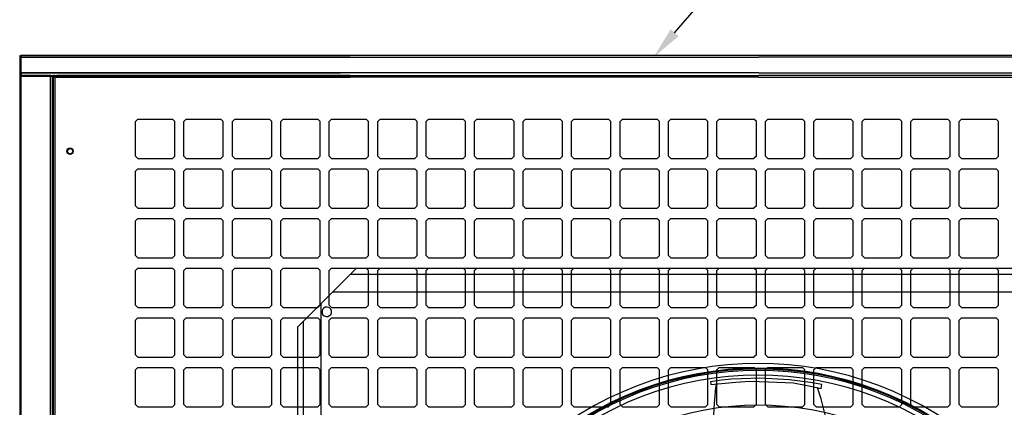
# Model space of a CAD drawing. Header units: millimetres. Extents: x -53211 to 165, y -26563 to 3137.
# Tile 9 of 15: x -29755 to -27306, y -14519 to -13556. Entities that reach past the tile are written whole.
import ezdxf
from ezdxf import colors
from ezdxf.entities.mleader import LeaderData, LeaderLine
from ezdxf.math import Vec2, Vec3

# ---------------------------------------------------------------- set-up
doc = ezdxf.new("R2010")
doc.units = ezdxf.units.MM
doc.header["$MEASUREMENT"] = 0
doc.styles.get("Standard").update_dxf_attribs({"font": 'ARIAL.TTF'})

msp = doc.modelspace()

# ---------------------------------------------------------------- linework, layer by layer
for p, q in [((-29755.1, -13646.5), (-29754.3, -13646.5)), ((-29755.1, -13646.5), (-29755.1, -13696.9)), ((-28932.9, -13648.8), (-29755.1, -13648.8)), ((-29755.1, -13648.8), (-27917.6, -13648.8)), ((-29754.3, -13646.5), (-29754.3, -13645.1)), ((-29754.3, -13645.1), (-29752.4, -13645.1)), ((-29752.4, -13644.1), (-26902.2, -13644.1)), ((-29752.4, -13644.1), (-29752.4, -13645.1)), ((-29752.4, -13644.1), (-29752.4, -16858.1)), ((-29752.4, -13648.2), (-29751.8, -13647.6)), ((-29751.8, -13648.2), (-29752.4, -13648.2)), ((-29752.4, -13648.8), (-28590.3, -13648.8)), ((-29750.1, -13644.1), (-29751.8, -13645.8)), ((-29751.8, -13645.8), (-29751.8, -13648.2)), ((-26082.8, -13648.8), (-27917.6, -13648.8)), ((-29755.1, -13688.3), (-28957.4, -13688.3)), ((-27917.6, -13688.3), (-29755.1, -13688.3)), ((-29755.1, -13691.4), (-29754.3, -13692.2)), ((-28590.3, -13688.3), (-29752.4, -13688.3)), ((-29752.4, -13691.3), (-29751.8, -13691.3)), ((-29751.8, -13691.3), (-29751.8, -13692.9)), ((-27917.6, -13688.3), (-26080.1, -13688.3)), ((-29754.3, -13695.3), (-29755.1, -13695.3)), ((-29755.1, -13696.9), (-29753.4, -13696.9)), ((-29755.1, -13696.9), (-29755.1, -16857.7)), ((-29754.3, -13692.2), (-29754.3, -13693)), ((-29754.3, -13693), (-29752.4, -13693)), ((-29750.4, -13694.5), (-29754.3, -13694.5)), ((-29754.3, -13694.5), (-29754.3, -13695.3)), ((-29752.7, -13695.9), (-29753.4, -13695.9)), ((-29753.4, -13695.9), (-29753.4, -13696.9)), ((-29752.7, -13695.9), (-29752, -13695.9)), ((-29752.4, -13693.7), (-29751.5, -13693.7)), ((-29752, -13695.9), (-29752, -13694.5)), ((-29752, -13695.9), (-29678.1, -13695.9)), ((-29751.8, -13692.9), (-29751, -13692.9)), ((-29751.5, -13693.7), (-29750.7, -13694.5)), ((-29751, -13692.9), (-29751, -13693.6)), ((-29751, -13693.6), (-29750.1, -13693.6)), ((-29677.4, -13694.5), (-29750.4, -13694.5)), ((-29750.1, -13693.6), (-29750.1, -13694.5)), ((-29678.4, -13695.9), (-29680.3, -13695.9)), ((-29677, -13695.9), (-29678.4, -13695.9)), ((-29678.1, -14031.8), (-29678.1, -13695.9)), ((-29678.1, -17870.3), (-29678.1, -13695.9)), ((-29677.4, -13694.5), (-29677.1, -13694.5)), ((-29677.4, -13694.5), (-29662.8, -13694.5)), ((-29677, -13695.9), (-29677, -13694.5)), ((-29677, -13695.9), (-29673.4, -13695.9)), ((-29673.4, -16858.7), (-29673.4, -13695.9)), ((-29671.3, -16858.7), (-29671.3, -13695.8)), ((-29671.3, -13695.9), (-29671, -13695.9)), ((-29671.3, -13695.9), (-29669.1, -13695.9)), ((-29671.3, -13696.5), (-29670, -13696.5)), ((-29670, -13695.9), (-29670, -13694.5)), ((-29670, -13696.5), (-29670, -13697.1)), ((-29670, -13697.1), (-29668.4, -13697.1)), ((-29669.7, -13694.5), (-28590.3, -13694.5)), ((-29669.7, -13694.5), (-27917.6, -13694.5)), ((-29669.1, -13695.9), (-29668.4, -13696.6)), ((-29668.4, -13695.8), (-29668.4, -13697.5)), ((-29668.4, -13697.1), (-29666.6, -13698.3)), ((-29668.4, -13697.5), (-29668.4, -13698.3)), ((-29668.4, -13698.3), (-29663.8, -13698.3)), ((-29666.6, -16856.1), (-29666.6, -13694.5)), ((-28590.3, -13698.3), (-29666.6, -13698.3)), ((-27917.6, -13698.3), (-29666.6, -13698.3)), ((-29663.8, -13698.3), (-28932.9, -13698.3)), ((-28932.9, -13694.5), (-29662.8, -13694.5)), ((-26165.5, -13694.5), (-27917.6, -13694.5)), ((-27917.6, -13698.3), (-26168.5, -13698.3)), ((-29461.3, -13803), (-29467.1, -13808.9)), ((-29467.1, -13895.1), (-29467.1, -13808.9)), ((-29461.3, -13803), (-29375, -13803)), ((-29369.1, -13808.9), (-29375, -13803)), ((-29369.1, -13895.1), (-29369.1, -13808.9)), ((-29340.7, -13803), (-29346.6, -13808.9)), ((-29346.6, -13895.1), (-29346.6, -13808.9)), ((-29340.7, -13803), (-29254.5, -13803)), ((-29248.6, -13808.9), (-29254.5, -13803)), ((-29248.6, -13895.1), (-29248.6, -13808.9)), ((-29220.2, -13803), (-29226.1, -13808.9)), ((-29226.1, -13895.1), (-29226.1, -13808.9)), ((-29220.2, -13803), (-29133.9, -13803)), ((-29128, -13808.9), (-29133.9, -13803)), ((-29128, -13895.1), (-29128, -13808.9)), ((-29099.6, -13803), (-29105.5, -13808.9)), ((-29105.5, -13895.1), (-29105.5, -13808.9)), ((-29099.6, -13803), (-29013.4, -13803)), ((-29007.5, -13808.9), (-29013.4, -13803)), ((-29007.5, -13895.1), (-29007.5, -13808.9)), ((-28979.1, -13803), (-28985, -13808.9)), ((-28985, -13895.1), (-28985, -13808.9)), ((-28979.1, -13803), (-28892.8, -13803)), ((-28887, -13808.9), (-28892.8, -13803)), ((-28887, -13895.1), (-28887, -13808.9)), ((-28858.6, -13803), (-28864.4, -13808.9)), ((-28864.4, -13895.1), (-28864.4, -13808.9)), ((-28858.6, -13803), (-28772.3, -13803)), ((-28766.4, -13808.9), (-28772.3, -13803)), ((-28766.4, -13895.1), (-28766.4, -13808.9)), ((-28738, -13803), (-28743.9, -13808.9)), ((-28743.9, -13895.1), (-28743.9, -13808.9)), ((-28738, -13803), (-28651.8, -13803)), ((-28645.9, -13808.9), (-28651.8, -13803)), ((-28645.9, -13895.1), (-28645.9, -13808.9)), ((-28617.5, -13803), (-28623.4, -13808.9)), ((-28623.4, -13895.1), (-28623.4, -13808.9)), ((-28617.5, -13803), (-28531.2, -13803)), ((-28525.3, -13808.9), (-28531.2, -13803)), ((-28525.3, -13895.1), (-28525.3, -13808.9)), ((-28496.9, -13803), (-28502.8, -13808.9)), ((-28502.8, -13895.1), (-28502.8, -13808.9)), ((-28496.9, -13803), (-28410.7, -13803)), ((-28404.8, -13808.9), (-28410.7, -13803)), ((-28404.8, -13895.1), (-28404.8, -13808.9)), ((-28376.4, -13803), (-28382.3, -13808.9)), ((-28382.3, -13895.1), (-28382.3, -13808.9)), ((-28376.4, -13803), (-28290.1, -13803)), ((-28284.3, -13808.9), (-28290.1, -13803)), ((-28284.3, -13895.1), (-28284.3, -13808.9)), ((-28255.9, -13803), (-28261.7, -13808.9)), ((-28261.7, -13895.1), (-28261.7, -13808.9)), ((-28255.9, -13803), (-28169.6, -13803)), ((-28163.7, -13808.9), (-28169.6, -13803)), ((-28163.7, -13895.1), (-28163.7, -13808.9)), ((-28135.3, -13803), (-28141.2, -13808.9)), ((-28141.2, -13895.1), (-28141.2, -13808.9)), ((-28135.3, -13803), (-28049.1, -13803)), ((-28043.2, -13808.9), (-28049.1, -13803)), ((-28043.2, -13895.1), (-28043.2, -13808.9)), ((-28014.8, -13803), (-28020.7, -13808.9)), ((-28020.7, -13895.1), (-28020.7, -13808.9)), ((-28014.8, -13803), (-27928.5, -13803)), ((-27922.6, -13808.9), (-27928.5, -13803)), ((-27922.6, -13895.1), (-27922.6, -13808.9)), ((-27894.2, -13803), (-27900.1, -13808.9)), ((-27900.1, -13895.1), (-27900.1, -13808.9)), ((-27894.2, -13803), (-27808, -13803)), ((-27802.1, -13808.9), (-27808, -13803)), ((-27802.1, -13895.1), (-27802.1, -13808.9)), ((-27773.7, -13803), (-27779.6, -13808.9)), ((-27779.6, -13895.1), (-27779.6, -13808.9)), ((-27773.7, -13803), (-27687.4, -13803)), ((-27681.6, -13808.9), (-27687.4, -13803)), ((-27681.6, -13895.1), (-27681.6, -13808.9)), ((-27653.2, -13803), (-27659, -13808.9)), ((-27659, -13895.1), (-27659, -13808.9)), ((-27653.2, -13803), (-27566.9, -13803)), ((-27561, -13808.9), (-27566.9, -13803)), ((-27561, -13895.1), (-27561, -13808.9)), ((-27532.6, -13803), (-27538.5, -13808.9)), ((-27538.5, -13895.1), (-27538.5, -13808.9)), ((-27532.6, -13803), (-27446.4, -13803)), ((-27440.5, -13808.9), (-27446.4, -13803)), ((-27440.5, -13895.1), (-27440.5, -13808.9)), ((-27412.1, -13803), (-27418, -13808.9)), ((-27418, -13895.1), (-27418, -13808.9)), ((-27412.1, -13803), (-27325.8, -13803)), ((-27319.9, -13808.9), (-27325.8, -13803)), ((-27319.9, -13895.1), (-27319.9, -13808.9)), ((-29461.3, -13901), (-29467.1, -13895.1)), ((-29461.3, -13901), (-29375, -13901)), ((-29369.1, -13895.1), (-29375, -13901)), ((-29340.7, -13901), (-29346.6, -13895.1)), ((-29340.7, -13901), (-29254.5, -13901)), ((-29248.6, -13895.1), (-29254.5, -13901)), ((-29220.2, -13901), (-29226.1, -13895.1)), ((-29220.2, -13901), (-29133.9, -13901)), ((-29128, -13895.1), (-29133.9, -13901)), ((-29099.6, -13901), (-29105.5, -13895.1)), ((-29099.6, -13901), (-29013.4, -13901)), ((-29007.5, -13895.1), (-29013.4, -13901)), ((-28979.1, -13901), (-28985, -13895.1)), ((-28979.1, -13901), (-28892.8, -13901)), ((-28887, -13895.1), (-28892.8, -13901)), ((-28858.6, -13901), (-28864.4, -13895.1)), ((-28858.6, -13901), (-28772.3, -13901)), ((-28766.4, -13895.1), (-28772.3, -13901)), ((-28738, -13901), (-28743.9, -13895.1)), ((-28738, -13901), (-28651.8, -13901)), ((-28645.9, -13895.1), (-28651.8, -13901)), ((-28617.5, -13901), (-28623.4, -13895.1)), ((-28617.5, -13901), (-28531.2, -13901)), ((-28525.3, -13895.1), (-28531.2, -13901)), ((-28496.9, -13901), (-28502.8, -13895.1)), ((-28496.9, -13901), (-28410.7, -13901)), ((-28404.8, -13895.1), (-28410.7, -13901)), ((-28376.4, -13901), (-28382.3, -13895.1)), ((-28376.4, -13901), (-28290.1, -13901)), ((-28284.3, -13895.1), (-28290.1, -13901)), ((-28255.9, -13901), (-28261.7, -13895.1)), ((-28255.9, -13901), (-28169.6, -13901)), ((-28163.7, -13895.1), (-28169.6, -13901)), ((-28135.3, -13901), (-28141.2, -13895.1)), ((-28135.3, -13901), (-28049.1, -13901)), ((-28043.2, -13895.1), (-28049.1, -13901)), ((-28014.8, -13901), (-28020.7, -13895.1)), ((-28014.8, -13901), (-27928.5, -13901)), ((-27922.6, -13895.1), (-27928.5, -13901)), ((-27894.2, -13901), (-27900.1, -13895.1)), ((-27894.2, -13901), (-27808, -13901)), ((-27802.1, -13895.1), (-27808, -13901)), ((-27773.7, -13901), (-27779.6, -13895.1)), ((-27773.7, -13901), (-27687.4, -13901)), ((-27681.6, -13895.1), (-27687.4, -13901)), ((-27653.2, -13901), (-27659, -13895.1)), ((-27653.2, -13901), (-27566.9, -13901)), ((-27561, -13895.1), (-27566.9, -13901)), ((-27532.6, -13901), (-27538.5, -13895.1)), ((-27532.6, -13901), (-27446.4, -13901)), ((-27440.5, -13895.1), (-27446.4, -13901)), ((-27412.1, -13901), (-27418, -13895.1)), ((-27412.1, -13901), (-27325.8, -13901)), ((-27319.9, -13895.1), (-27325.8, -13901)), ((-29461.3, -13926.5), (-29467.1, -13932.4)), ((-29467.1, -14018.6), (-29467.1, -13932.4)), ((-29461.3, -13926.5), (-29375, -13926.5)), ((-29369.1, -13932.4), (-29375, -13926.5)), ((-29369.1, -14018.6), (-29369.1, -13932.4)), ((-29340.7, -13926.5), (-29346.6, -13932.4)), ((-29346.6, -14018.6), (-29346.6, -13932.4)), ((-29340.7, -13926.5), (-29254.5, -13926.5)), ((-29248.6, -13932.4), (-29254.5, -13926.5)), ((-29248.6, -14018.6), (-29248.6, -13932.4)), ((-29220.2, -13926.5), (-29226.1, -13932.4)), ((-29226.1, -14018.6), (-29226.1, -13932.4)), ((-29220.2, -13926.5), (-29133.9, -13926.5)), ((-29128, -13932.4), (-29133.9, -13926.5)), ((-29128, -14018.6), (-29128, -13932.4)), ((-29099.6, -13926.5), (-29105.5, -13932.4)), ((-29105.5, -14018.6), (-29105.5, -13932.4)), ((-29099.6, -13926.5), (-29013.4, -13926.5)), ((-29007.5, -13932.4), (-29013.4, -13926.5)), ((-29007.5, -14018.6), (-29007.5, -13932.4)), ((-28979.1, -13926.5), (-28985, -13932.4)), ((-28985, -14018.6), (-28985, -13932.4)), ((-28979.1, -13926.5), (-28892.8, -13926.5)), ((-28887, -13932.4), (-28892.8, -13926.5)), ((-28887, -14018.6), (-28887, -13932.4)), ((-28858.6, -13926.5), (-28864.4, -13932.4)), ((-28864.4, -14018.6), (-28864.4, -13932.4)), ((-28858.6, -13926.5), (-28772.3, -13926.5)), ((-28766.4, -13932.4), (-28772.3, -13926.5)), ((-28766.4, -14018.6), (-28766.4, -13932.4)), ((-28738, -13926.5), (-28743.9, -13932.4)), ((-28743.9, -14018.6), (-28743.9, -13932.4)), ((-28738, -13926.5), (-28651.8, -13926.5)), ((-28645.9, -13932.4), (-28651.8, -13926.5)), ((-28645.9, -14018.6), (-28645.9, -13932.4)), ((-28617.5, -13926.5), (-28623.4, -13932.4)), ((-28623.4, -14018.6), (-28623.4, -13932.4)), ((-28617.5, -13926.5), (-28531.2, -13926.5)), ((-28525.3, -13932.4), (-28531.2, -13926.5)), ((-28525.3, -14018.6), (-28525.3, -13932.4)), ((-28496.9, -13926.5), (-28502.8, -13932.4)), ((-28502.8, -14018.6), (-28502.8, -13932.4)), ((-28496.9, -13926.5), (-28410.7, -13926.5)), ((-28404.8, -13932.4), (-28410.7, -13926.5)), ((-28404.8, -14018.6), (-28404.8, -13932.4)), ((-28376.4, -13926.5), (-28382.3, -13932.4)), ((-28382.3, -14018.6), (-28382.3, -13932.4)), ((-28376.4, -13926.5), (-28290.1, -13926.5)), ((-28284.3, -13932.4), (-28290.1, -13926.5)), ((-28284.3, -14018.6), (-28284.3, -13932.4)), ((-28255.9, -13926.5), (-28261.7, -13932.4)), ((-28261.7, -14018.6), (-28261.7, -13932.4)), ((-28255.9, -13926.5), (-28169.6, -13926.5)), ((-28163.7, -13932.4), (-28169.6, -13926.5)), ((-28163.7, -14018.6), (-28163.7, -13932.4)), ((-28135.3, -13926.5), (-28141.2, -13932.4)), ((-28141.2, -14018.6), (-28141.2, -13932.4)), ((-28135.3, -13926.5), (-28049.1, -13926.5)), ((-28043.2, -13932.4), (-28049.1, -13926.5)), ((-28043.2, -14018.6), (-28043.2, -13932.4)), ((-28014.8, -13926.5), (-28020.7, -13932.4)), ((-28020.7, -14018.6), (-28020.7, -13932.4)), ((-28014.8, -13926.5), (-27928.5, -13926.5)), ((-27922.6, -13932.4), (-27928.5, -13926.5)), ((-27922.6, -14018.6), (-27922.6, -13932.4)), ((-27894.2, -13926.5), (-27900.1, -13932.4)), ((-27900.1, -14018.6), (-27900.1, -13932.4)), ((-27894.2, -13926.5), (-27808, -13926.5)), ((-27802.1, -13932.4), (-27808, -13926.5)), ((-27802.1, -14018.6), (-27802.1, -13932.4)), ((-27773.7, -13926.5), (-27779.6, -13932.4)), ((-27779.6, -14018.6), (-27779.6, -13932.4)), ((-27773.7, -13926.5), (-27687.4, -13926.5)), ((-27681.6, -13932.4), (-27687.4, -13926.5)), ((-27681.6, -14018.6), (-27681.6, -13932.4)), ((-27653.2, -13926.5), (-27659, -13932.4)), ((-27659, -14018.6), (-27659, -13932.4)), ((-27653.2, -13926.5), (-27566.9, -13926.5)), ((-27561, -13932.4), (-27566.9, -13926.5)), ((-27561, -14018.6), (-27561, -13932.4)), ((-27532.6, -13926.5), (-27538.5, -13932.4)), ((-27538.5, -14018.6), (-27538.5, -13932.4)), ((-27532.6, -13926.5), (-27446.4, -13926.5)), ((-27440.5, -13932.4), (-27446.4, -13926.5)), ((-27440.5, -14018.6), (-27440.5, -13932.4)), ((-27412.1, -13926.5), (-27418, -13932.4)), ((-27418, -14018.6), (-27418, -13932.4)), ((-27412.1, -13926.5), (-27325.8, -13926.5)), ((-27319.9, -13932.4), (-27325.8, -13926.5)), ((-27319.9, -14018.6), (-27319.9, -13932.4)), ((-29461.3, -14024.5), (-29467.1, -14018.6)), ((-29461.3, -14024.5), (-29375, -14024.5)), ((-29369.1, -14018.6), (-29375, -14024.5)), ((-29340.7, -14024.5), (-29346.6, -14018.6)), ((-29340.7, -14024.5), (-29254.5, -14024.5)), ((-29248.6, -14018.6), (-29254.5, -14024.5)), ((-29220.2, -14024.5), (-29226.1, -14018.6)), ((-29220.2, -14024.5), (-29133.9, -14024.5)), ((-29128, -14018.6), (-29133.9, -14024.5)), ((-29099.6, -14024.5), (-29105.5, -14018.6)), ((-29099.6, -14024.5), (-29013.4, -14024.5)), ((-29007.5, -14018.6), (-29013.4, -14024.5)), ((-28979.1, -14024.5), (-28985, -14018.6)), ((-28979.1, -14024.5), (-28892.8, -14024.5)), ((-28887, -14018.6), (-28892.8, -14024.5)), ((-28858.6, -14024.5), (-28864.4, -14018.6)), ((-28858.6, -14024.5), (-28772.3, -14024.5)), ((-28766.4, -14018.6), (-28772.3, -14024.5)), ((-28738, -14024.5), (-28743.9, -14018.6)), ((-28738, -14024.5), (-28651.8, -14024.5)), ((-28645.9, -14018.6), (-28651.8, -14024.5)), ((-28617.5, -14024.5), (-28623.4, -14018.6)), ((-28617.5, -14024.5), (-28531.2, -14024.5)), ((-28525.3, -14018.6), (-28531.2, -14024.5)), ((-28496.9, -14024.5), (-28502.8, -14018.6)), ((-28496.9, -14024.5), (-28410.7, -14024.5)), ((-28404.8, -14018.6), (-28410.7, -14024.5)), ((-28376.4, -14024.5), (-28382.3, -14018.6)), ((-28376.4, -14024.5), (-28290.1, -14024.5)), ((-28284.3, -14018.6), (-28290.1, -14024.5)), ((-28255.9, -14024.5), (-28261.7, -14018.6)), ((-28255.9, -14024.5), (-28169.6, -14024.5)), ((-28163.7, -14018.6), (-28169.6, -14024.5)), ((-28135.3, -14024.5), (-28141.2, -14018.6)), ((-28135.3, -14024.5), (-28049.1, -14024.5)), ((-28043.2, -14018.6), (-28049.1, -14024.5)), ((-28014.8, -14024.5), (-28020.7, -14018.6)), ((-28014.8, -14024.5), (-27928.5, -14024.5)), ((-27922.6, -14018.6), (-27928.5, -14024.5)), ((-27894.2, -14024.5), (-27900.1, -14018.6)), ((-27894.2, -14024.5), (-27808, -14024.5)), ((-27802.1, -14018.6), (-27808, -14024.5)), ((-27773.7, -14024.5), (-27779.6, -14018.6)), ((-27773.7, -14024.5), (-27687.4, -14024.5)), ((-27681.6, -14018.6), (-27687.4, -14024.5)), ((-27653.2, -14024.5), (-27659, -14018.6)), ((-27653.2, -14024.5), (-27566.9, -14024.5)), ((-27561, -14018.6), (-27566.9, -14024.5)), ((-27532.6, -14024.5), (-27538.5, -14018.6)), ((-27532.6, -14024.5), (-27446.4, -14024.5)), ((-27440.5, -14018.6), (-27446.4, -14024.5)), ((-27412.1, -14024.5), (-27418, -14018.6)), ((-27412.1, -14024.5), (-27325.8, -14024.5)), ((-27319.9, -14018.6), (-27325.8, -14024.5)), ((-29461.3, -14050), (-29467.1, -14055.8)), ((-29467.1, -14142.1), (-29467.1, -14055.8)), ((-29461.3, -14050), (-29375, -14050)), ((-29369.1, -14055.8), (-29375, -14050)), ((-29369.1, -14142.1), (-29369.1, -14055.8)), ((-29340.7, -14050), (-29346.6, -14055.8)), ((-29346.6, -14142.1), (-29346.6, -14055.8)), ((-29340.7, -14050), (-29254.5, -14050)), ((-29248.6, -14055.8), (-29254.5, -14050)), ((-29248.6, -14142.1), (-29248.6, -14055.8)), ((-29220.2, -14050), (-29226.1, -14055.8)), ((-29226.1, -14142.1), (-29226.1, -14055.8)), ((-29220.2, -14050), (-29133.9, -14050)), ((-29128, -14055.8), (-29133.9, -14050)), ((-29128, -14142.1), (-29128, -14055.8)), ((-29099.6, -14050), (-29105.5, -14055.8)), ((-29105.5, -14142.1), (-29105.5, -14055.8)), ((-29099.6, -14050), (-29013.4, -14050)), ((-29007.5, -14055.8), (-29013.4, -14050)), ((-29007.5, -14142.1), (-29007.5, -14055.8)), ((-28979.1, -14050), (-28985, -14055.8)), ((-28985, -14142.1), (-28985, -14055.8)), ((-28979.1, -14050), (-28892.8, -14050)), ((-28887, -14055.8), (-28892.8, -14050)), ((-28887, -14142.1), (-28887, -14055.8)), ((-28858.6, -14050), (-28864.4, -14055.8)), ((-28864.4, -14142.1), (-28864.4, -14055.8)), ((-28858.6, -14050), (-28772.3, -14050)), ((-28766.4, -14055.8), (-28772.3, -14050)), ((-28766.4, -14142.1), (-28766.4, -14055.8)), ((-28738, -14050), (-28743.9, -14055.8)), ((-28743.9, -14142.1), (-28743.9, -14055.8)), ((-28738, -14050), (-28651.8, -14050)), ((-28645.9, -14055.8), (-28651.8, -14050)), ((-28645.9, -14142.1), (-28645.9, -14055.8)), ((-28617.5, -14050), (-28623.4, -14055.8)), ((-28623.4, -14142.1), (-28623.4, -14055.8)), ((-28617.5, -14050), (-28531.2, -14050)), ((-28525.3, -14055.8), (-28531.2, -14050)), ((-28525.3, -14142.1), (-28525.3, -14055.8)), ((-28496.9, -14050), (-28502.8, -14055.8)), ((-28502.8, -14142.1), (-28502.8, -14055.8)), ((-28496.9, -14050), (-28410.7, -14050)), ((-28404.8, -14055.8), (-28410.7, -14050)), ((-28404.8, -14142.1), (-28404.8, -14055.8)), ((-28376.4, -14050), (-28382.3, -14055.8)), ((-28382.3, -14142.1), (-28382.3, -14055.8)), ((-28376.4, -14050), (-28290.1, -14050)), ((-28284.3, -14055.8), (-28290.1, -14050)), ((-28284.3, -14142.1), (-28284.3, -14055.8)), ((-28255.9, -14050), (-28261.7, -14055.8)), ((-28261.7, -14142.1), (-28261.7, -14055.8)), ((-28255.9, -14050), (-28169.6, -14050)), ((-28163.7, -14055.8), (-28169.6, -14050)), ((-28163.7, -14142.1), (-28163.7, -14055.8)), ((-28135.3, -14050), (-28141.2, -14055.8)), ((-28141.2, -14142.1), (-28141.2, -14055.8)), ((-28135.3, -14050), (-28049.1, -14050)), ((-28043.2, -14055.8), (-28049.1, -14050)), ((-28043.2, -14142.1), (-28043.2, -14055.8)), ((-28014.8, -14050), (-28020.7, -14055.8)), ((-28020.7, -14142.1), (-28020.7, -14055.8)), ((-28014.8, -14050), (-27928.5, -14050)), ((-27922.6, -14055.8), (-27928.5, -14050)), ((-27922.6, -14142.1), (-27922.6, -14055.8)), ((-27894.2, -14050), (-27900.1, -14055.8)), ((-27900.1, -14142.1), (-27900.1, -14055.8)), ((-27894.2, -14050), (-27808, -14050)), ((-27802.1, -14055.8), (-27808, -14050)), ((-27802.1, -14142.1), (-27802.1, -14055.8)), ((-27773.7, -14050), (-27779.6, -14055.8)), ((-27779.6, -14142.1), (-27779.6, -14055.8)), ((-27773.7, -14050), (-27687.4, -14050)), ((-27681.6, -14055.8), (-27687.4, -14050)), ((-27681.6, -14142.1), (-27681.6, -14055.8)), ((-27653.2, -14050), (-27659, -14055.8)), ((-27659, -14142.1), (-27659, -14055.8)), ((-27653.2, -14050), (-27566.9, -14050)), ((-27561, -14055.8), (-27566.9, -14050)), ((-27561, -14142.1), (-27561, -14055.8)), ((-27532.6, -14050), (-27538.5, -14055.8)), ((-27538.5, -14142.1), (-27538.5, -14055.8)), ((-27532.6, -14050), (-27446.4, -14050)), ((-27440.5, -14055.8), (-27446.4, -14050)), ((-27440.5, -14142.1), (-27440.5, -14055.8)), ((-27412.1, -14050), (-27418, -14055.8)), ((-27418, -14142.1), (-27418, -14055.8)), ((-27412.1, -14050), (-27325.8, -14050)), ((-27319.9, -14055.8), (-27325.8, -14050)), ((-27319.9, -14142.1), (-27319.9, -14055.8)), ((-29461.3, -14148), (-29467.1, -14142.1)), ((-29461.3, -14148), (-29375, -14148)), ((-29369.1, -14142.1), (-29375, -14148)), ((-29340.7, -14148), (-29346.6, -14142.1)), ((-29340.7, -14148), (-29254.5, -14148)), ((-29248.6, -14142.1), (-29254.5, -14148)), ((-29220.2, -14148), (-29226.1, -14142.1)), ((-29220.2, -14148), (-29133.9, -14148)), ((-29128, -14142.1), (-29133.9, -14148)), ((-29099.6, -14148), (-29105.5, -14142.1)), ((-29099.6, -14148), (-29013.4, -14148)), ((-29007.5, -14142.1), (-29013.4, -14148)), ((-28979.1, -14148), (-28985, -14142.1)), ((-28979.1, -14148), (-28892.8, -14148)), ((-28887, -14142.1), (-28892.8, -14148)), ((-28858.6, -14148), (-28864.4, -14142.1)), ((-28858.6, -14148), (-28772.3, -14148)), ((-28766.4, -14142.1), (-28772.3, -14148)), ((-28738, -14148), (-28743.9, -14142.1)), ((-28738, -14148), (-28651.8, -14148)), ((-28645.9, -14142.1), (-28651.8, -14148)), ((-28617.5, -14148), (-28623.4, -14142.1)), ((-28617.5, -14148), (-28531.2, -14148)), ((-28525.3, -14142.1), (-28531.2, -14148)), ((-28496.9, -14148), (-28502.8, -14142.1)), ((-28496.9, -14148), (-28410.7, -14148)), ((-28404.8, -14142.1), (-28410.7, -14148)), ((-28376.4, -14148), (-28382.3, -14142.1)), ((-28376.4, -14148), (-28290.1, -14148)), ((-28284.3, -14142.1), (-28290.1, -14148)), ((-28255.9, -14148), (-28261.7, -14142.1)), ((-28255.9, -14148), (-28169.6, -14148)), ((-28163.7, -14142.1), (-28169.6, -14148)), ((-28135.3, -14148), (-28141.2, -14142.1)), ((-28135.3, -14148), (-28049.1, -14148)), ((-28043.2, -14142.1), (-28049.1, -14148)), ((-28014.8, -14148), (-28020.7, -14142.1)), ((-28014.8, -14148), (-27928.5, -14148)), ((-27922.6, -14142.1), (-27928.5, -14148)), ((-27894.2, -14148), (-27900.1, -14142.1)), ((-27894.2, -14148), (-27808, -14148)), ((-27802.1, -14142.1), (-27808, -14148)), ((-27773.7, -14148), (-27779.6, -14142.1)), ((-27773.7, -14148), (-27687.4, -14148)), ((-27681.6, -14142.1), (-27687.4, -14148)), ((-27653.2, -14148), (-27659, -14142.1)), ((-27653.2, -14148), (-27566.9, -14148)), ((-27561, -14142.1), (-27566.9, -14148)), ((-27532.6, -14148), (-27538.5, -14142.1)), ((-27532.6, -14148), (-27446.4, -14148)), ((-27440.5, -14142.1), (-27446.4, -14148)), ((-27412.1, -14148), (-27418, -14142.1)), ((-27412.1, -14148), (-27325.8, -14148)), ((-27319.9, -14142.1), (-27325.8, -14148)), ((-29461.3, -14173.4), (-29467.1, -14179.3)), ((-29467.1, -14265.6), (-29467.1, -14179.3)), ((-29461.3, -14173.4), (-29375, -14173.4)), ((-29369.1, -14179.3), (-29375, -14173.4)), ((-29369.1, -14265.6), (-29369.1, -14179.3)), ((-29340.7, -14173.4), (-29346.6, -14179.3)), ((-29346.6, -14265.6), (-29346.6, -14179.3)), ((-29340.7, -14173.4), (-29254.5, -14173.4)), ((-29248.6, -14179.3), (-29254.5, -14173.4)), ((-29248.6, -14265.6), (-29248.6, -14179.3)), ((-29220.2, -14173.4), (-29226.1, -14179.3)), ((-29226.1, -14265.6), (-29226.1, -14179.3)), ((-29220.2, -14173.4), (-29133.9, -14173.4)), ((-29128, -14179.3), (-29133.9, -14173.4)), ((-29128, -14265.6), (-29128, -14179.3)), ((-29099.6, -14173.4), (-29105.5, -14179.3)), ((-29105.5, -14265.6), (-29105.5, -14179.3)), ((-29099.6, -14173.4), (-29013.4, -14173.4)), ((-28917.4, -14173.4), (-29064.4, -14320.4)), ((-29007.5, -14179.3), (-29013.4, -14173.4)), ((-29007.5, -14265.6), (-29007.5, -14179.3)), ((-28979.1, -14173.4), (-28985, -14179.3)), ((-28985, -14265.6), (-28985, -14179.3)), ((-28979.1, -14173.4), (-28892.8, -14173.4)), ((-28917.4, -14173.4), (-26909.9, -14173.4)), ((-28887, -14179.3), (-28892.8, -14173.4)), ((-28887, -14265.6), (-28887, -14179.3)), ((-28858.6, -14173.4), (-28864.4, -14179.3)), ((-28864.4, -14265.6), (-28864.4, -14179.3)), ((-28858.6, -14173.4), (-28772.3, -14173.4)), ((-28766.4, -14179.3), (-28772.3, -14173.4)), ((-28766.4, -14265.6), (-28766.4, -14179.3)), ((-28738, -14173.4), (-28743.9, -14179.3)), ((-28743.9, -14265.6), (-28743.9, -14179.3)), ((-28738, -14173.4), (-28651.8, -14173.4)), ((-28645.9, -14179.3), (-28651.8, -14173.4)), ((-28645.9, -14265.6), (-28645.9, -14179.3)), ((-28617.5, -14173.4), (-28623.4, -14179.3)), ((-28623.4, -14265.6), (-28623.4, -14179.3)), ((-28617.5, -14173.4), (-28531.2, -14173.4)), ((-28525.3, -14179.3), (-28531.2, -14173.4)), ((-28525.3, -14265.6), (-28525.3, -14179.3)), ((-28496.9, -14173.4), (-28502.8, -14179.3)), ((-28502.8, -14265.6), (-28502.8, -14179.3)), ((-28496.9, -14173.4), (-28410.7, -14173.4)), ((-28404.8, -14179.3), (-28410.7, -14173.4)), ((-28404.8, -14265.6), (-28404.8, -14179.3)), ((-28376.4, -14173.4), (-28382.3, -14179.3)), ((-28382.3, -14265.6), (-28382.3, -14179.3)), ((-28376.4, -14173.4), (-28290.1, -14173.4)), ((-28284.3, -14179.3), (-28290.1, -14173.4)), ((-28284.3, -14265.6), (-28284.3, -14179.3)), ((-28255.9, -14173.4), (-28261.7, -14179.3)), ((-28261.7, -14265.6), (-28261.7, -14179.3)), ((-28255.9, -14173.4), (-28169.6, -14173.4)), ((-28163.7, -14179.3), (-28169.6, -14173.4)), ((-28163.7, -14265.6), (-28163.7, -14179.3)), ((-28135.3, -14173.4), (-28141.2, -14179.3)), ((-28141.2, -14265.6), (-28141.2, -14179.3)), ((-28135.3, -14173.4), (-28049.1, -14173.4)), ((-28043.2, -14179.3), (-28049.1, -14173.4)), ((-28043.2, -14265.6), (-28043.2, -14179.3)), ((-28014.8, -14173.4), (-28020.7, -14179.3)), ((-28020.7, -14265.6), (-28020.7, -14179.3)), ((-28014.8, -14173.4), (-27928.5, -14173.4)), ((-27922.6, -14179.3), (-27928.5, -14173.4)), ((-27922.6, -14265.6), (-27922.6, -14179.3)), ((-27894.2, -14173.4), (-27900.1, -14179.3)), ((-27900.1, -14265.6), (-27900.1, -14179.3)), ((-27894.2, -14173.4), (-27808, -14173.4)), ((-27802.1, -14179.3), (-27808, -14173.4)), ((-27802.1, -14265.6), (-27802.1, -14179.3)), ((-27773.7, -14173.4), (-27779.6, -14179.3)), ((-27779.6, -14265.6), (-27779.6, -14179.3)), ((-27773.7, -14173.4), (-27687.4, -14173.4)), ((-27681.6, -14179.3), (-27687.4, -14173.4)), ((-27681.6, -14265.6), (-27681.6, -14179.3)), ((-27653.2, -14173.4), (-27659, -14179.3)), ((-27659, -14265.6), (-27659, -14179.3)), ((-27653.2, -14173.4), (-27566.9, -14173.4)), ((-27561, -14179.3), (-27566.9, -14173.4)), ((-27561, -14265.6), (-27561, -14179.3)), ((-27532.6, -14173.4), (-27538.5, -14179.3)), ((-27538.5, -14265.6), (-27538.5, -14179.3)), ((-27532.6, -14173.4), (-27446.4, -14173.4)), ((-27440.5, -14179.3), (-27446.4, -14173.4)), ((-27440.5, -14265.6), (-27440.5, -14179.3)), ((-27412.1, -14173.4), (-27418, -14179.3)), ((-27418, -14265.6), (-27418, -14179.3)), ((-27412.1, -14173.4), (-27325.8, -14173.4)), ((-27319.9, -14179.3), (-27325.8, -14173.4)), ((-27319.9, -14265.6), (-27319.9, -14179.3)), ((-28932.1, -14188.1), (-26895.2, -14188.1)), ((-28976.2, -14232.2), (-26851.1, -14232.2)), ((-29461.3, -14271.4), (-29467.1, -14265.6)), ((-29461.3, -14271.4), (-29375, -14271.4)), ((-29369.1, -14265.6), (-29375, -14271.4)), ((-29340.7, -14271.4), (-29346.6, -14265.6)), ((-29340.7, -14271.4), (-29254.5, -14271.4)), ((-29248.6, -14265.6), (-29254.5, -14271.4)), ((-29220.2, -14271.4), (-29226.1, -14265.6)), ((-29220.2, -14271.4), (-29133.9, -14271.4)), ((-29128, -14265.6), (-29133.9, -14271.4)), ((-29099.6, -14271.4), (-29105.5, -14265.6)), ((-29099.6, -14271.4), (-29013.4, -14271.4)), ((-29007.5, -14265.6), (-29013.4, -14271.4)), ((-29005.6, -14261.6), (-29005.6, -16282.4)), ((-28979.1, -14271.4), (-28985, -14265.6)), ((-28979.1, -14271.4), (-28892.8, -14271.4)), ((-28887, -14265.6), (-28892.8, -14271.4)), ((-28858.6, -14271.4), (-28864.4, -14265.6)), ((-28858.6, -14271.4), (-28772.3, -14271.4)), ((-28766.4, -14265.6), (-28772.3, -14271.4)), ((-28738, -14271.4), (-28743.9, -14265.6)), ((-28738, -14271.4), (-28651.8, -14271.4)), ((-28645.9, -14265.6), (-28651.8, -14271.4)), ((-28617.5, -14271.4), (-28623.4, -14265.6)), ((-28617.5, -14271.4), (-28531.2, -14271.4)), ((-28525.3, -14265.6), (-28531.2, -14271.4)), ((-28496.9, -14271.4), (-28502.8, -14265.6)), ((-28496.9, -14271.4), (-28410.7, -14271.4)), ((-28404.8, -14265.6), (-28410.7, -14271.4)), ((-28376.4, -14271.4), (-28382.3, -14265.6)), ((-28376.4, -14271.4), (-28290.1, -14271.4)), ((-28284.3, -14265.6), (-28290.1, -14271.4)), ((-28255.9, -14271.4), (-28261.7, -14265.6)), ((-28255.9, -14271.4), (-28169.6, -14271.4)), ((-28163.7, -14265.6), (-28169.6, -14271.4)), ((-28135.3, -14271.4), (-28141.2, -14265.6)), ((-28135.3, -14271.4), (-28049.1, -14271.4)), ((-28043.2, -14265.6), (-28049.1, -14271.4)), ((-28014.8, -14271.4), (-28020.7, -14265.6)), ((-28014.8, -14271.4), (-27928.5, -14271.4)), ((-27922.6, -14265.6), (-27928.5, -14271.4)), ((-27894.2, -14271.4), (-27900.1, -14265.6)), ((-27894.2, -14271.4), (-27808, -14271.4)), ((-27802.1, -14265.6), (-27808, -14271.4)), ((-27773.7, -14271.4), (-27779.6, -14265.6)), ((-27773.7, -14271.4), (-27687.4, -14271.4)), ((-27681.6, -14265.6), (-27687.4, -14271.4)), ((-27653.2, -14271.4), (-27659, -14265.6)), ((-27653.2, -14271.4), (-27566.9, -14271.4)), ((-27561, -14265.6), (-27566.9, -14271.4)), ((-27532.6, -14271.4), (-27538.5, -14265.6)), ((-27532.6, -14271.4), (-27446.4, -14271.4)), ((-27440.5, -14265.6), (-27446.4, -14271.4)), ((-27412.1, -14271.4), (-27418, -14265.6)), ((-27412.1, -14271.4), (-27325.8, -14271.4)), ((-27319.9, -14265.6), (-27325.8, -14271.4)), ((-29461.3, -14296.9), (-29467.1, -14302.8)), ((-29467.1, -14389), (-29467.1, -14302.8)), ((-29461.3, -14296.9), (-29375, -14296.9)), ((-29369.1, -14302.8), (-29375, -14296.9)), ((-29369.1, -14389), (-29369.1, -14302.8)), ((-29340.7, -14296.9), (-29346.6, -14302.8)), ((-29346.6, -14389), (-29346.6, -14302.8)), ((-29340.7, -14296.9), (-29254.5, -14296.9)), ((-29248.6, -14302.8), (-29254.5, -14296.9)), ((-29248.6, -14389), (-29248.6, -14302.8)), ((-29220.2, -14296.9), (-29226.1, -14302.8)), ((-29226.1, -14389), (-29226.1, -14302.8)), ((-29220.2, -14296.9), (-29133.9, -14296.9)), ((-29128, -14302.8), (-29133.9, -14296.9)), ((-29128, -14389), (-29128, -14302.8)), ((-29099.6, -14296.9), (-29105.5, -14302.8)), ((-29105.5, -14389), (-29105.5, -14302.8)), ((-29099.6, -14296.9), (-29013.4, -14296.9)), ((-29007.5, -14302.8), (-29013.4, -14296.9)), ((-29007.5, -14389), (-29007.5, -14302.8)), ((-28979.1, -14296.9), (-28985, -14302.8)), ((-28985, -14389), (-28985, -14302.8)), ((-28979.1, -14296.9), (-28892.8, -14296.9)), ((-28887, -14302.8), (-28892.8, -14296.9)), ((-28887, -14389), (-28887, -14302.8)), ((-28858.6, -14296.9), (-28864.4, -14302.8)), ((-28864.4, -14389), (-28864.4, -14302.8)), ((-28858.6, -14296.9), (-28772.3, -14296.9)), ((-28766.4, -14302.8), (-28772.3, -14296.9)), ((-28766.4, -14389), (-28766.4, -14302.8)), ((-28738, -14296.9), (-28743.9, -14302.8)), ((-28743.9, -14389), (-28743.9, -14302.8)), ((-28738, -14296.9), (-28651.8, -14296.9)), ((-28645.9, -14302.8), (-28651.8, -14296.9)), ((-28645.9, -14389), (-28645.9, -14302.8)), ((-28617.5, -14296.9), (-28623.4, -14302.8)), ((-28623.4, -14389), (-28623.4, -14302.8)), ((-28617.5, -14296.9), (-28531.2, -14296.9)), ((-28525.3, -14302.8), (-28531.2, -14296.9)), ((-28525.3, -14389), (-28525.3, -14302.8)), ((-28496.9, -14296.9), (-28502.8, -14302.8)), ((-28502.8, -14389), (-28502.8, -14302.8)), ((-28496.9, -14296.9), (-28410.7, -14296.9)), ((-28404.8, -14302.8), (-28410.7, -14296.9)), ((-28404.8, -14389), (-28404.8, -14302.8)), ((-28376.4, -14296.9), (-28382.3, -14302.8)), ((-28382.3, -14389), (-28382.3, -14302.8)), ((-28376.4, -14296.9), (-28290.1, -14296.9)), ((-28284.3, -14302.8), (-28290.1, -14296.9)), ((-28284.3, -14389), (-28284.3, -14302.8)), ((-28255.9, -14296.9), (-28261.7, -14302.8)), ((-28261.7, -14389), (-28261.7, -14302.8)), ((-28255.9, -14296.9), (-28169.6, -14296.9)), ((-28163.7, -14302.8), (-28169.6, -14296.9)), ((-28163.7, -14389), (-28163.7, -14302.8)), ((-28135.3, -14296.9), (-28141.2, -14302.8)), ((-28141.2, -14389), (-28141.2, -14302.8)), ((-28135.3, -14296.9), (-28049.1, -14296.9)), ((-28043.2, -14302.8), (-28049.1, -14296.9)), ((-28043.2, -14389), (-28043.2, -14302.8)), ((-28014.8, -14296.9), (-28020.7, -14302.8)), ((-28020.7, -14389), (-28020.7, -14302.8)), ((-28014.8, -14296.9), (-27928.5, -14296.9)), ((-27922.6, -14302.8), (-27928.5, -14296.9)), ((-27922.6, -14389), (-27922.6, -14302.8)), ((-27894.2, -14296.9), (-27900.1, -14302.8)), ((-27900.1, -14389), (-27900.1, -14302.8)), ((-27894.2, -14296.9), (-27808, -14296.9)), ((-27802.1, -14302.8), (-27808, -14296.9)), ((-27802.1, -14389), (-27802.1, -14302.8)), ((-27773.7, -14296.9), (-27779.6, -14302.8)), ((-27779.6, -14389), (-27779.6, -14302.8)), ((-27773.7, -14296.9), (-27687.4, -14296.9)), ((-27681.6, -14302.8), (-27687.4, -14296.9)), ((-27681.6, -14389), (-27681.6, -14302.8)), ((-27653.2, -14296.9), (-27659, -14302.8)), ((-27659, -14389), (-27659, -14302.8)), ((-27653.2, -14296.9), (-27566.9, -14296.9)), ((-27561, -14302.8), (-27566.9, -14296.9)), ((-27561, -14389), (-27561, -14302.8)), ((-27532.6, -14296.9), (-27538.5, -14302.8)), ((-27538.5, -14389), (-27538.5, -14302.8)), ((-27532.6, -14296.9), (-27446.4, -14296.9)), ((-27440.5, -14302.8), (-27446.4, -14296.9)), ((-27440.5, -14389), (-27440.5, -14302.8)), ((-27412.1, -14296.9), (-27418, -14302.8)), ((-27418, -14389), (-27418, -14302.8)), ((-27412.1, -14296.9), (-27325.8, -14296.9)), ((-27319.9, -14302.8), (-27325.8, -14296.9)), ((-27319.9, -14389), (-27319.9, -14302.8)), ((-29064.4, -14320.4), (-29064.4, -16223.6)), ((-29049.7, -14305.7), (-29049.7, -16238.3)), ((-29461.3, -14394.9), (-29467.1, -14389)), ((-29461.3, -14394.9), (-29375, -14394.9)), ((-29369.1, -14389), (-29375, -14394.9)), ((-29340.7, -14394.9), (-29346.6, -14389)), ((-29340.7, -14394.9), (-29254.5, -14394.9)), ((-29248.6, -14389), (-29254.5, -14394.9)), ((-29220.2, -14394.9), (-29226.1, -14389)), ((-29220.2, -14394.9), (-29133.9, -14394.9)), ((-29128, -14389), (-29133.9, -14394.9)), ((-29099.6, -14394.9), (-29105.5, -14389)), ((-29099.6, -14394.9), (-29013.4, -14394.9)), ((-29007.5, -14389), (-29013.4, -14394.9)), ((-28979.1, -14394.9), (-28985, -14389)), ((-28979.1, -14394.9), (-28892.8, -14394.9)), ((-28887, -14389), (-28892.8, -14394.9)), ((-28858.6, -14394.9), (-28864.4, -14389)), ((-28858.6, -14394.9), (-28772.3, -14394.9)), ((-28766.4, -14389), (-28772.3, -14394.9)), ((-28738, -14394.9), (-28743.9, -14389)), ((-28738, -14394.9), (-28651.8, -14394.9)), ((-28645.9, -14389), (-28651.8, -14394.9)), ((-28617.5, -14394.9), (-28623.4, -14389)), ((-28617.5, -14394.9), (-28531.2, -14394.9)), ((-28525.3, -14389), (-28531.2, -14394.9)), ((-28496.9, -14394.9), (-28502.8, -14389)), ((-28496.9, -14394.9), (-28410.7, -14394.9)), ((-28404.8, -14389), (-28410.7, -14394.9)), ((-28376.4, -14394.9), (-28382.3, -14389)), ((-28376.4, -14394.9), (-28290.1, -14394.9)), ((-28284.3, -14389), (-28290.1, -14394.9)), ((-28255.9, -14394.9), (-28261.7, -14389)), ((-28255.9, -14394.9), (-28169.6, -14394.9)), ((-28163.7, -14389), (-28169.6, -14394.9)), ((-28135.3, -14394.9), (-28141.2, -14389)), ((-28135.3, -14394.9), (-28049.1, -14394.9)), ((-28043.2, -14389), (-28049.1, -14394.9)), ((-28014.8, -14394.9), (-28020.7, -14389)), ((-28014.8, -14394.9), (-27928.5, -14394.9)), ((-27922.6, -14389), (-27928.5, -14394.9)), ((-27894.2, -14394.9), (-27900.1, -14389)), ((-27894.2, -14394.9), (-27808, -14394.9)), ((-27802.1, -14389), (-27808, -14394.9)), ((-27773.7, -14394.9), (-27779.6, -14389)), ((-27773.7, -14394.9), (-27687.4, -14394.9)), ((-27681.6, -14389), (-27687.4, -14394.9)), ((-27653.2, -14394.9), (-27659, -14389)), ((-27653.2, -14394.9), (-27566.9, -14394.9)), ((-27561, -14389), (-27566.9, -14394.9)), ((-27532.6, -14394.9), (-27538.5, -14389)), ((-27532.6, -14394.9), (-27446.4, -14394.9)), ((-27440.5, -14389), (-27446.4, -14394.9)), ((-27412.1, -14394.9), (-27418, -14389)), ((-27412.1, -14394.9), (-27325.8, -14394.9)), ((-27319.9, -14389), (-27325.8, -14394.9)), ((-29461.3, -14420.4), (-29467.1, -14426.3)), ((-29467.1, -14512.5), (-29467.1, -14426.3)), ((-29461.3, -14420.4), (-29375, -14420.4)), ((-29369.1, -14426.3), (-29375, -14420.4)), ((-29369.1, -14512.5), (-29369.1, -14426.3)), ((-29340.7, -14420.4), (-29346.6, -14426.3)), ((-29346.6, -14512.5), (-29346.6, -14426.3)), ((-29340.7, -14420.4), (-29254.5, -14420.4)), ((-29248.6, -14426.3), (-29254.5, -14420.4)), ((-29248.6, -14512.5), (-29248.6, -14426.3)), ((-29220.2, -14420.4), (-29226.1, -14426.3)), ((-29226.1, -14512.5), (-29226.1, -14426.3)), ((-29220.2, -14420.4), (-29133.9, -14420.4)), ((-29128, -14426.3), (-29133.9, -14420.4)), ((-29128, -14512.5), (-29128, -14426.3)), ((-29099.6, -14420.4), (-29105.5, -14426.3)), ((-29105.5, -14512.5), (-29105.5, -14426.3)), ((-29099.6, -14420.4), (-29013.4, -14420.4)), ((-29007.5, -14426.3), (-29013.4, -14420.4)), ((-29007.5, -14512.5), (-29007.5, -14426.3)), ((-28979.1, -14420.4), (-28985, -14426.3)), ((-28985, -14512.5), (-28985, -14426.3)), ((-28979.1, -14420.4), (-28892.8, -14420.4)), ((-28887, -14426.3), (-28892.8, -14420.4)), ((-28887, -14512.5), (-28887, -14426.3)), ((-28858.6, -14420.4), (-28864.4, -14426.3)), ((-28864.4, -14512.5), (-28864.4, -14426.3)), ((-28858.6, -14420.4), (-28772.3, -14420.4)), ((-28766.4, -14426.3), (-28772.3, -14420.4)), ((-28766.4, -14512.5), (-28766.4, -14426.3)), ((-28738, -14420.4), (-28743.9, -14426.3)), ((-28743.9, -14512.5), (-28743.9, -14426.3)), ((-28738, -14420.4), (-28651.8, -14420.4)), ((-28645.9, -14426.3), (-28651.8, -14420.4)), ((-28645.9, -14512.5), (-28645.9, -14426.3)), ((-28617.5, -14420.4), (-28623.4, -14426.3)), ((-28623.4, -14512.5), (-28623.4, -14426.3)), ((-28617.5, -14420.4), (-28531.2, -14420.4)), ((-28525.3, -14426.3), (-28531.2, -14420.4)), ((-28525.3, -14512.5), (-28525.3, -14426.3)), ((-28496.9, -14420.4), (-28502.8, -14426.3)), ((-28502.8, -14512.5), (-28502.8, -14426.3)), ((-28496.9, -14420.4), (-28410.7, -14420.4)), ((-28404.8, -14426.3), (-28410.7, -14420.4)), ((-28404.8, -14512.5), (-28404.8, -14426.3)), ((-28376.4, -14420.4), (-28382.3, -14426.3)), ((-28382.3, -14512.5), (-28382.3, -14426.3)), ((-28376.4, -14420.4), (-28290.1, -14420.4)), ((-28284.3, -14426.3), (-28290.1, -14420.4)), ((-28284.3, -14512.5), (-28284.3, -14426.3)), ((-28255.9, -14420.4), (-28261.7, -14426.3)), ((-28261.7, -14512.5), (-28261.7, -14426.3)), ((-28255.9, -14420.4), (-28169.6, -14420.4)), ((-28163.7, -14426.3), (-28169.6, -14420.4)), ((-28163.7, -14512.5), (-28163.7, -14426.3)), ((-28135.3, -14420.4), (-28141.2, -14426.3)), ((-28141.2, -14512.5), (-28141.2, -14426.3)), ((-28135.3, -14420.4), (-28049.1, -14420.4)), ((-28043.2, -14426.3), (-28049.1, -14420.4)), ((-28043.2, -14512.5), (-28043.2, -14426.3)), ((-28014.8, -14420.4), (-28020.7, -14426.3)), ((-28020.7, -14512.5), (-28020.7, -14426.3)), ((-28014.8, -14420.4), (-27928.5, -14420.4)), ((-27922.6, -14426.3), (-27928.5, -14420.4)), ((-27922.6, -14512.5), (-27922.6, -14426.3)), ((-27894.2, -14420.4), (-27900.1, -14426.3)), ((-27900.1, -14512.5), (-27900.1, -14426.3)), ((-27894.2, -14420.4), (-27808, -14420.4)), ((-27802.1, -14426.3), (-27808, -14420.4)), ((-27802.1, -14512.5), (-27802.1, -14426.3)), ((-27773.7, -14420.4), (-27779.6, -14426.3)), ((-27779.6, -14512.5), (-27779.6, -14426.3)), ((-27773.7, -14420.4), (-27687.4, -14420.4)), ((-27681.6, -14426.3), (-27687.4, -14420.4)), ((-27681.6, -14512.5), (-27681.6, -14426.3)), ((-27653.2, -14420.4), (-27659, -14426.3)), ((-27659, -14512.5), (-27659, -14426.3)), ((-27653.2, -14420.4), (-27566.9, -14420.4)), ((-27561, -14426.3), (-27566.9, -14420.4)), ((-27561, -14512.5), (-27561, -14426.3)), ((-27532.6, -14420.4), (-27538.5, -14426.3)), ((-27538.5, -14512.5), (-27538.5, -14426.3)), ((-27532.6, -14420.4), (-27446.4, -14420.4)), ((-27440.5, -14426.3), (-27446.4, -14420.4)), ((-27440.5, -14512.5), (-27440.5, -14426.3)), ((-27412.1, -14420.4), (-27418, -14426.3)), ((-27418, -14512.5), (-27418, -14426.3)), ((-27412.1, -14420.4), (-27325.8, -14420.4)), ((-27319.9, -14426.3), (-27325.8, -14420.4)), ((-27319.9, -14512.5), (-27319.9, -14426.3)), ((-29461.3, -14518.4), (-29467.1, -14512.5)), ((-29461.3, -14518.4), (-29375, -14518.4)), ((-29369.1, -14512.5), (-29375, -14518.4)), ((-29340.7, -14518.4), (-29346.6, -14512.5)), ((-29340.7, -14518.4), (-29254.5, -14518.4)), ((-29248.6, -14512.5), (-29254.5, -14518.4)), ((-29220.2, -14518.4), (-29226.1, -14512.5)), ((-29220.2, -14518.4), (-29133.9, -14518.4)), ((-29128, -14512.5), (-29133.9, -14518.4)), ((-29099.6, -14518.4), (-29105.5, -14512.5)), ((-29099.6, -14518.4), (-29013.4, -14518.4)), ((-29007.5, -14512.5), (-29013.4, -14518.4)), ((-28979.1, -14518.4), (-28985, -14512.5)), ((-28979.1, -14518.4), (-28892.8, -14518.4)), ((-28887, -14512.5), (-28892.8, -14518.4)), ((-28858.6, -14518.4), (-28864.4, -14512.5)), ((-28858.6, -14518.4), (-28772.3, -14518.4)), ((-28766.4, -14512.5), (-28772.3, -14518.4)), ((-28738, -14518.4), (-28743.9, -14512.5)), ((-28738, -14518.4), (-28651.8, -14518.4)), ((-28645.9, -14512.5), (-28651.8, -14518.4)), ((-28617.5, -14518.4), (-28623.4, -14512.5)), ((-28617.5, -14518.4), (-28531.2, -14518.4)), ((-28525.3, -14512.5), (-28531.2, -14518.4)), ((-28496.9, -14518.4), (-28502.8, -14512.5)), ((-28496.9, -14518.4), (-28410.7, -14518.4)), ((-28404.8, -14512.5), (-28410.7, -14518.4)), ((-28376.4, -14518.4), (-28382.3, -14512.5)), ((-28376.4, -14518.4), (-28290.1, -14518.4)), ((-28284.3, -14512.5), (-28290.1, -14518.4)), ((-28255.9, -14518.4), (-28261.7, -14512.5)), ((-28255.9, -14518.4), (-28169.6, -14518.4)), ((-28163.7, -14512.5), (-28169.6, -14518.4)), ((-28135.3, -14518.4), (-28141.2, -14512.5)), ((-28135.3, -14518.4), (-28049.1, -14518.4)), ((-28043.2, -14512.5), (-28049.1, -14518.4)), ((-28014.8, -14518.4), (-28020.7, -14512.5)), ((-28014.8, -14518.4), (-27928.5, -14518.4)), ((-27922.6, -14512.5), (-27928.5, -14518.4)), ((-27894.2, -14518.4), (-27900.1, -14512.5)), ((-27894.2, -14518.4), (-27808, -14518.4)), ((-27802.1, -14512.5), (-27808, -14518.4)), ((-27773.7, -14518.4), (-27779.6, -14512.5)), ((-27773.7, -14518.4), (-27687.4, -14518.4)), ((-27681.6, -14512.5), (-27687.4, -14518.4)), ((-27653.2, -14518.4), (-27659, -14512.5)), ((-27653.2, -14518.4), (-27566.9, -14518.4)), ((-27561, -14512.5), (-27566.9, -14518.4)), ((-27532.6, -14518.4), (-27538.5, -14512.5)), ((-27532.6, -14518.4), (-27446.4, -14518.4)), ((-27440.5, -14512.5), (-27446.4, -14518.4)), ((-27412.1, -14518.4), (-27418, -14512.5)), ((-27412.1, -14518.4), (-27325.8, -14518.4)), ((-27319.9, -14512.5), (-27325.8, -14518.4))]:
    msp.add_line(p, q)
for points in [[(-28036.3, -14455.7), (-28035.7, -14462.7), (-27973.6, -14457.2), (-27938.9, -14454.1), (-27892.5, -14455.9), (-27829.8, -14458.2), (-27791.9, -14465.9), (-27761.3, -14472.2), (-27759.7, -14462.4), (-27787.5, -14457.4), (-27841, -14451), (-27884.3, -14448.5), (-27914.3, -14446.8), (-27959.5, -14448.3), (-27984.6, -14449.2), (-28009, -14451.6), (-28036.3, -14455.7)], [(-27990.2, -15002.5), (-27996.4, -14986), (-28002.4, -14961.9), (-28007.4, -14926.7), (-28015, -14881.3), (-28021.9, -14831.4), (-28027.1, -14793.4), (-28029.5, -14755.3), (-28032.6, -14706), (-28035, -14667.3), (-28034.1, -14632.1), (-28031.1, -14587.8), (-28029.1, -14551.9), (-28027.6, -14522.9), (-28026.4, -14509.1), (-28023.3, -14471.2), (-28021.5, -14462.3)], [(-27817, -15011.4), (-27794.2, -14964.3), (-27777.4, -14923.2), (-27765.8, -14891.1), (-27749.6, -14825.5), (-27739.3, -14768.2), (-27734.2, -14702.5), (-27736.1, -14638), (-27739.8, -14602.6), (-27747.7, -14551.6), (-27757, -14514.5), (-27761.1, -14497.9), (-27766.1, -14483), (-27770.4, -14470.2)]]:
    msp.add_lwpolyline(points)
for radius in [7.9, 6.42]:
    msp.add_circle((-29629.8, -13882.8), radius)
for centre, radius, start, end in [((-29670, -13695.8), 1.3, 90, 180), ((-29669.7, -13695.8), 1.3, 0, 90), ((-28991.3, -14281.9), 11.8, 86.2654, 76.6989), ((-27917.6, -15252.3), 842.1, 47.5604, 132.5421), ((-27917.8, -15252.5), 830.3, 47.5959, 132.4828), ((-27917.6, -15252.3), 827.8, 47.6037, 132.4952), ((-27917.6, -15252.3), 824.6, 47.6138, 132.4842), ((-27917.6, -15252.3), 812.9, 47.6507, 132.4443), ((-27917.6, -15252.3), 738.2, 47.9146, 132.1584)]:
    msp.add_arc(centre, radius, start, end)

# ---------------------------------------------------------------- leaders
at = {"color": 6, "lineweight": 15}
ml = msp.add_multileader_mtext('Standard', dxfattribs=at)
ml.set_content('1.', color=6)
ml.set_leader_properties()
ml.build(insert=Vec2(0, 0))
ml.multileader.update_dxf_attribs({"text_left_attachment_type": 6, "text_right_attachment_type": 6, "dogleg_length": 48, "arrow_head_size": 80})
ctx = ml.context
ctx.base_point, ctx.char_height, ctx.arrow_head_size, ctx.landing_gap_size, ctx.plane_origin = Vec3(-27383.8, -12784.5), 180, 80, 0, Vec3(-196757.1, -72196.3)
ctx.left_attachment, ctx.right_attachment, ctx.text_align_type = 6, 6, 1
notes = []
notes.append((ctx, [(0, (1, 1, 0), (-27431.8, -12784.5), (1, 0), 48, [(0, [(-28178.1, -13648.8)], 0, [])])]))
ctx.mtext.insert, ctx.mtext.width, ctx.mtext.alignment, ctx.mtext.line_spacing_style = Vec3(-27303.6, -12568.5), 10.759, 2, 2
for ctx, leaders in notes:
    for number, flags, end, landing, length, lines in leaders:
        leader = LeaderData()
        leader.index, (leader.has_last_leader_line, leader.has_dogleg_vector, leader.attachment_direction) = number, flags
        leader.last_leader_point, leader.dogleg_vector, leader.dogleg_length = Vec3(end), Vec3(landing), length
        for number, points, colour, breaks in lines:
            line = LeaderLine()
            line.index, line.vertices, line.color, line.breaks = number, Vec3.list(points), colors.encode_raw_color(colour), breaks
            leader.lines.append(line)
        ctx.leaders.append(leader)

doc.saveas('drawing.dxf')
